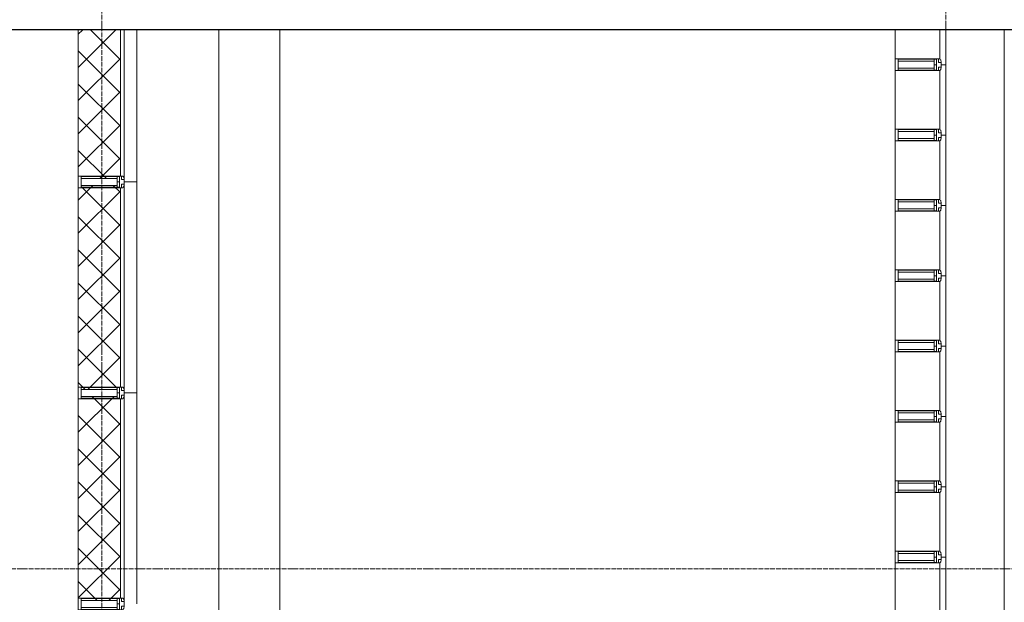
# Model space of a CAD drawing. Header units: millimetres. Extents: x 2030 to 99017, y 1212 to 75656.
# Tile 71 of 72: x 87537 to 91737, y 70657 to 73142. Entities that reach past the tile are written whole.
import ezdxf

# ---------------------------------------------------------------- set-up
doc = ezdxf.new("R2010")
doc.units = ezdxf.units.MM
doc.linetypes.add('ADSK_Линия сетки', pattern=[25, 20, -2.5, 0, -2.5])
doc.linetypes.add('Линия сетки', pattern=[25, 20, -2.5, 0, -2.5])
for name, color, linetype, lineweight in [('Импосты витража', 7, 'Continuous', 18), ('Марки обобщенной модели', 7, 'Continuous', 20), ('Оси', 7, 'Continuous', 9), ('Панели витража', 7, 'Continuous', 18), ('Перекрытия', 7, 'Continuous', 18), ('Стены разрез', 7, 'Continuous', 40), ('Стены штриховка', 7, 'Continuous', 40), ('Элементы узлов', 7, 'Continuous', 18)]:
    doc.layers.add(name, color=color, linetype=linetype, lineweight=lineweight)
doc.styles.add('Arial_3', font='arial.ttf', dxfattribs={"width": 0.85, "height": 200})
pattern_1 = [(45, (0, 0), (-70.71068, 70.71068), []), (135, (0, 0), (-70.71068, -70.71068), [])]

# ---------------------------------------------------------------- blocks, each defined once
blk = doc.blocks.new('135_SLK_GD_AR_rvt-2-МКСС_КLB01_-7_650__Кабельные конструкции под К3_СПЗ')
at = {"layer": 'Перекрытия', "color": 253, "true_color": 0xaaaaaa}
blk.add_line((101000, 73096.9), (101000, 67600), dxfattribs=at)
blk = doc.blocks.new('System Panel - A_PAN_Стемалит_25 mm-6785921-МКСС_КLB01_-7_650__Кабельные конструкции под К3_СПЗ')
at = {"layer": 'Панели витража', "color": 253, "lineweight": 5, "true_color": 0xaaaaaa}
for p, q in [((150, 0), (3.1, 0)), ((3.1, -25), (125, -25)), ((150, -20), (150, 0))]:
    blk.add_line(p, q, dxfattribs=at)
blk = doc.blocks.new('Rectangular Mullion - R_InvisibleFrame_50Wx250H ДЛЯ 25 ММ-6446395-МКСС_КLB01_-7_650__Кабельные конструкции под К3_СПЗ')
at = {"layer": 'Импосты витража', "color": 253, "lineweight": 5, "true_color": 0xaaaaaa}
blk.add_line((100535, 72975), (100535, 73096.9), dxfattribs=at)
blk = doc.blocks.new('System Panel - A_PAN_Стемалит_25 mm-6785929-МКСС_КLB01_-7_650__Кабельные конструкции под К3_СПЗ')
at = {"layer": 'Панели витража', "color": 253, "lineweight": 5, "true_color": 0xaaaaaa}
for p, q in [((150, 0), (-150, 0)), ((-150, 0), (-150, -20)), ((150, -20), (150, 0)), ((-125, -25), (125, -25))]:
    blk.add_line(p, q, dxfattribs=at)
blk = doc.blocks.new('Rectangular Mullion - R_InvisibleFrame_50Wx250H ДЛЯ 25 ММ-V31-МКСС_КLB01_-7_650__Кабельные конструкции под К3_СПЗ')
at = {"layer": 'Импосты витража', "color": 253, "lineweight": 5, "true_color": 0xaaaaaa}
blk.add_line((100535, 72675), (100535, 72925), dxfattribs=at)
blk = doc.blocks.new('Rectangular Mullion - 50Wx250H-3927046-МКСС_КLB01_-7_650__Кабельные конструкции под К3_СПЗ')
at = {"layer": 'Элементы узлов', "color": 253, "lineweight": 5, "true_color": 0xaaaaaa}
for p, q in [((0, 250), (-25, 250)), ((-25, 250), (-25, 237.3)), ((-25, 65.2), (-25, 250)), ((-25, 250), (0, 250)), ((-23, 237.3), (0, 237.3)), ((-23, 237.3), (0, 237.3)), ((-23, 237.3), (-23, 73.6)), ((0, 237.3), (-14.9, 237.3)), ((-14.9, 237.3), (-14.9, 84)), ((-14.9, 84), (-14.9, 237.3)), ((25, 250), (0, 250)), ((25, 250), (0, 250)), ((14.9, 237.3), (0, 237.3)), ((0, 237.3), (23, 237.3)), ((23, 237.3), (0, 237.3)), ((14.9, 84), (14.9, 237.3)), ((14.9, 84), (14.9, 237.3)), ((23, 237.3), (23, 73.6)), ((25, 237.3), (25, 250)), ((25, 65.2), (25, 250)), ((-25, 73.6), (-25, 65.2)), ((-25, 65.2), (-25, 60.2)), ((-10, 65.2), (-25, 65.2)), ((-25, 65.2), (-25, 60.2)), ((-25, 65.2), (-10, 65.2)), ((-10, 65.2), (-25, 65.2)), ((0, 84), (-23, 84)), ((-23, 84), (-23, 73.6)), ((0, 84), (-23, 84)), ((-23, 73.6), (0, 73.6)), ((0, 73.6), (-23, 73.6)), ((-0.5, 73.6), (-23, 73.6)), ((-14.9, 84), (0, 84)), ((-10, 55), (-14, 55)), ((-14, 55), (-10, 55)), ((-10, 55), (-10, 65.2)), ((-10, 65.2), (-10, 55)), ((-10, 55), (-10, 65.2)), ((-10, 55), (0, 55)), ((0, 55), (-10, 55)), ((0, 84), (14.9, 84)), ((23, 84), (0, 84)), ((0, 84), (0, 73.6)), ((0, 84), (23, 84)), ((0, 73.6), (0, 84)), ((0, 73.6), (23, 73.6)), ((23, 73.6), (0, 73.6)), ((0, 55), (10, 55)), ((0, 55), (10, 55)), ((0.5, 73.6), (23, 73.6)), ((10, 65.2), (10, 55)), ((25, 65.2), (10, 65.2)), ((10, 55), (10, 65.2)), ((10, 65.2), (25, 65.2)), ((10, 65.2), (25, 65.2)), ((10, 55), (10, 65.2)), ((10, 55), (14, 55)), ((10, 55), (14, 55)), ((23, 73.6), (23, 84)), ((25, 65.2), (25, 73.6)), ((25, 65.2), (25, 60.2)), ((25, 60.2), (25, 65.2))]:
    blk.add_line(p, q, dxfattribs=at)
for centre, start, end in [((-14, 69.1), 218.9723, 270), ((-14, 69.1), 218.9723, 270), ((-14, 69.1), 218.9723, 270), ((14, 69.1), 270, 321.0277), ((14, 69.1), 270, 321.0277), ((14, 69.1), 270, 321.0277)]:
    blk.add_arc(centre, 14.1, start, end, dxfattribs=at)
blk = doc.blocks.new('Rectangular Mullion - R_InvisibleFrame_50Wx250H ДЛЯ 25 ММ-6785932-МКСС_КLB01_-7_650__Кабельные конструкции под К3_СПЗ')
at = {"layer": 'Импосты витража', "color": 253, "lineweight": 5, "true_color": 0xaaaaaa}
for p, q in [((-50, 202.3), (-50, 38.6)), ((0, 38.6), (0, 202.3))]:
    blk.add_line(p, q, dxfattribs=at)
blk = doc.blocks.new('System Panel - A_PAN_Стемалит_25 mm-6785947-МКСС_КLB01_-7_650__Кабельные конструкции под К3_СПЗ')
at = {"layer": 'Панели витража', "color": 253, "lineweight": 5, "true_color": 0xaaaaaa}
for p, q in [((150, 0), (-150, 0)), ((-150, 0), (-150, -20)), ((-125, -25), (125, -25)), ((150, -20), (150, 0))]:
    blk.add_line(p, q, dxfattribs=at)
blk = doc.blocks.new('Rectangular Mullion - R_InvisibleFrame_50Wx250H ДЛЯ 25 ММ-6785950-МКСС_КLB01_-7_650__Кабельные конструкции под К3_СПЗ')
at = {"layer": 'Импосты витража', "color": 253, "lineweight": 5, "true_color": 0xaaaaaa}
for p, q in [((-50, 202.3), (-50, 38.6)), ((0, 38.6), (0, 202.3))]:
    blk.add_line(p, q, dxfattribs=at)
blk = doc.blocks.new('System Panel - A_PAN_Стемалит_25 mm-6785958-МКСС_КLB01_-7_650__Кабельные конструкции под К3_СПЗ')
at = {"layer": 'Панели витража', "color": 253, "lineweight": 5, "true_color": 0xaaaaaa}
for p, q in [((150, 0), (-150, 0)), ((-150, 0), (-150, -20)), ((150, -20), (150, 0)), ((-125, -25), (125, -25))]:
    blk.add_line(p, q, dxfattribs=at)
blk = doc.blocks.new('Rectangular Mullion - R_InvisibleFrame_50Wx250H ДЛЯ 25 ММ-6785961-МКСС_КLB01_-7_650__Кабельные конструкции под К3_СПЗ')
at = {"layer": 'Импосты витража', "color": 253, "lineweight": 5, "true_color": 0xaaaaaa}
for p, q in [((-50, 202.3), (-50, 38.6)), ((0, 38.6), (0, 202.3))]:
    blk.add_line(p, q, dxfattribs=at)
blk = doc.blocks.new('Rectangular Mullion - R_InvisibleFrame_50Wx250H-6493942-МКСС_КLB01_-7_650__Кабельные конструкции под К3_СПЗ')
at = {"layer": 'Импосты витража', "color": 253, "lineweight": 5, "true_color": 0xaaaaaa}
for p, q in [((-25, 73.6), (-25, 237.3)), ((25, 237.3), (25, 73.6))]:
    blk.add_line(p, q, dxfattribs=at)
blk = doc.blocks.new('135_SLK_K3_AR_FCD_rvt-2-МКСС_КLB01_-7_650__Кабельные конструкции под К3_СПЗ')
at = {"layer": 'Стены разрез', "lineweight": 5, "true_color": 0xaaaaaa}
h = blk.add_hatch(dxfattribs=at)
h.set_pattern_fill('FP_10', color=253, style=0, pattern_type=2)
h.set_pattern_definition(pattern_1)
h.paths.add_polyline_path([(97062.7, 72464.9), (97216, 72464.9), (97216, 72473), (97226.4, 72473), (97226.4, 72475), (97230, 72475), (97230, 73096.9), (97050, 73096.9), (97050, 72475), (97062.7, 72475), (97062.7, 72473)])
h = blk.add_hatch(dxfattribs=at)
h.set_pattern_fill('FP_10', color=253, style=0, pattern_type=2)
h.set_pattern_definition(pattern_1)
h.paths.add_polyline_path([(97114.1, 71564.9), (97216, 71564.9), (97216, 71573), (97226.4, 71573), (97226.4, 71575), (97230, 71575), (97230, 72425), (97226.4, 72425), (97226.4, 72427), (97216, 72427), (97216, 72435.1), (97062.7, 72435.1), (97062.7, 72425), (97050, 72425), (97050, 71575), (97062.7, 71575), (97062.7, 71564.9)])
h = blk.add_hatch(dxfattribs=at)
h.set_pattern_fill('FP_10', color=253, style=0, pattern_type=2)
h.set_pattern_definition(pattern_1)
h.paths.add_polyline_path([(97216, 70664.9), (97216, 70673), (97226.4, 70673), (97226.4, 70675), (97230, 70675), (97230, 71525), (97226.4, 71525), (97226.4, 71527), (97216, 71527), (97216, 71535.1), (97062.7, 71535.1), (97062.7, 71525), (97050, 71525), (97050, 70675), (97062.7, 70675), (97062.7, 70664.9), (97114.1, 70664.9)])
at = {"layer": 'Перекрытия', "color": 253, "lineweight": 5, "true_color": 0xaaaaaa}
for p, q in [((97650, 68318.3), (97650, 73096.9)), ((97910, 69133.7), (97910, 73096.9))]:
    blk.add_line(p, q, dxfattribs=at)
at = {"layer": 'Стены разрез', "color": 253, "lineweight": 9, "true_color": 0xaaaaaa}
for p, q in [((97050, 73096.9), (97050, 72475)), ((97300, 72450), (97300, 73096.9)), ((97050, 72425), (97050, 71575)), ((97245, 72450), (97300, 72450)), ((97300, 72450), (97245, 72450)), ((97300, 71550), (97300, 72450)), ((97245, 71550), (97300, 71550)), ((97300, 71550), (97245, 71550)), ((97300, 70650), (97300, 71550)), ((97050, 71525), (97050, 70675))]:
    blk.add_line(p, q, dxfattribs=at)
at = {"layer": 'Стены штриховка', "color": 253, "lineweight": 9, "true_color": 0xaaaaaa}
for p, q in [((97230, 72475), (97230, 73096.9)), ((97245, 72464), (97245, 73096.9)), ((97230, 71575), (97230, 72425)), ((97245, 71564), (97245, 72436)), ((97245, 70664), (97245, 71536)), ((97230, 70675), (97230, 71525))]:
    blk.add_line(p, q, dxfattribs=at)
at = {"layer": 'Импосты витража', "color": 253, "lineweight": 5, "true_color": 0xaaaaaa}
for name, p in [('Rectangular Mullion - R_InvisibleFrame_50Wx250H ДЛЯ 25 ММ-6446395-МКСС_КLB01_-7_650__Кабельные конструкции под К3_СПЗ', (0, 0)), ('Rectangular Mullion - R_InvisibleFrame_50Wx250H ДЛЯ 25 ММ-V31-МКСС_КLB01_-7_650__Кабельные конструкции под К3_СПЗ', (0, 0)), ('Rectangular Mullion - R_InvisibleFrame_50Wx250H ДЛЯ 25 ММ-V31-МКСС_КLB01_-7_650__Кабельные конструкции под К3_СПЗ', (0, -300)), ('Rectangular Mullion - R_InvisibleFrame_50Wx250H ДЛЯ 25 ММ-V31-МКСС_КLB01_-7_650__Кабельные конструкции под К3_СПЗ', (0, -600)), ('Rectangular Mullion - R_InvisibleFrame_50Wx250H ДЛЯ 25 ММ-V31-МКСС_КLB01_-7_650__Кабельные конструкции под К3_СПЗ', (0, -900)), ('Rectangular Mullion - R_InvisibleFrame_50Wx250H ДЛЯ 25 ММ-V31-МКСС_КLB01_-7_650__Кабельные конструкции под К3_СПЗ', (0, -1200)), ('Rectangular Mullion - R_InvisibleFrame_50Wx250H ДЛЯ 25 ММ-V31-МКСС_КLB01_-7_650__Кабельные конструкции под К3_СПЗ', (0, -1500)), ('Rectangular Mullion - R_InvisibleFrame_50Wx250H ДЛЯ 25 ММ-V31-МКСС_КLB01_-7_650__Кабельные конструкции под К3_СПЗ', (0, -1800)), ('Rectangular Mullion - R_InvisibleFrame_50Wx250H ДЛЯ 25 ММ-V31-МКСС_КLB01_-7_650__Кабельные конструкции под К3_СПЗ', (0, -2100))]:
    blk.add_blockref(name, p, dxfattribs=at)
at = {"layer": 'Импосты витража', "color": 253, "lineweight": 5, "true_color": 0xaaaaaa, "extrusion": (0, 0, -1)}
for name, p, rotation in [('Rectangular Mullion - 50Wx250H-3927046-МКСС_КLB01_-7_650__Кабельные конструкции под К3_СПЗ', (-100785, 72950), 270.0000000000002), ('Rectangular Mullion - 50Wx250H-3927046-МКСС_КLB01_-7_650__Кабельные конструкции под К3_СПЗ', (-100785, 72650), 270.0000000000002), ('Rectangular Mullion - 50Wx250H-3927046-МКСС_КLB01_-7_650__Кабельные конструкции под К3_СПЗ', (-97300, 72450), 270.0000000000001), ('Rectangular Mullion - R_InvisibleFrame_50Wx250H-6493942-МКСС_КLB01_-7_650__Кабельные конструкции под К3_СПЗ', (-97300, 72450), 270.0000000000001), ('Rectangular Mullion - 50Wx250H-3927046-МКСС_КLB01_-7_650__Кабельные конструкции под К3_СПЗ', (-100785, 72350), 270.0000000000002), ('Rectangular Mullion - 50Wx250H-3927046-МКСС_КLB01_-7_650__Кабельные конструкции под К3_СПЗ', (-100785, 72050), 270.0000000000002), ('Rectangular Mullion - 50Wx250H-3927046-МКСС_КLB01_-7_650__Кабельные конструкции под К3_СПЗ', (-100785, 71750), 270.0000000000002), ('Rectangular Mullion - 50Wx250H-3927046-МКСС_КLB01_-7_650__Кабельные конструкции под К3_СПЗ', (-97300, 71550), 270.0000000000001), ('Rectangular Mullion - R_InvisibleFrame_50Wx250H-6493942-МКСС_КLB01_-7_650__Кабельные конструкции под К3_СПЗ', (-97300, 71550), 270.0000000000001), ('Rectangular Mullion - 50Wx250H-3927046-МКСС_КLB01_-7_650__Кабельные конструкции под К3_СПЗ', (-100785, 71450), 270.0000000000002), ('Rectangular Mullion - 50Wx250H-3927046-МКСС_КLB01_-7_650__Кабельные конструкции под К3_СПЗ', (-100785, 71150), 270.0000000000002), ('Rectangular Mullion - 50Wx250H-3927046-МКСС_КLB01_-7_650__Кабельные конструкции под К3_СПЗ', (-100785, 70850), 270.0000000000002), ('Rectangular Mullion - 50Wx250H-3927046-МКСС_КLB01_-7_650__Кабельные конструкции под К3_СПЗ', (-97300, 70650), 270.0000000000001), ('Rectangular Mullion - R_InvisibleFrame_50Wx250H-6493942-МКСС_КLB01_-7_650__Кабельные конструкции под К3_СПЗ', (-97300, 70650), 270.0000000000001)]:
    blk.add_blockref(name, p, dxfattribs=dict(at, rotation=rotation))
at = {"layer": 'Импосты витража', "color": 253, "lineweight": 5, "true_color": 0xaaaaaa, "rotation": 89.99999999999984}
for name, p in [('Rectangular Mullion - R_InvisibleFrame_50Wx250H ДЛЯ 25 ММ-6785932-МКСС_КLB01_-7_650__Кабельные конструкции под К3_СПЗ', (100750, 72975)), ('Rectangular Mullion - R_InvisibleFrame_50Wx250H ДЛЯ 25 ММ-6785932-МКСС_КLB01_-7_650__Кабельные конструкции под К3_СПЗ', (100750, 72675)), ('Rectangular Mullion - R_InvisibleFrame_50Wx250H ДЛЯ 25 ММ-6785932-МКСС_КLB01_-7_650__Кабельные конструкции под К3_СПЗ', (100750, 72375)), ('Rectangular Mullion - R_InvisibleFrame_50Wx250H ДЛЯ 25 ММ-6785950-МКСС_КLB01_-7_650__Кабельные конструкции под К3_СПЗ', (100750, 72075)), ('Rectangular Mullion - R_InvisibleFrame_50Wx250H ДЛЯ 25 ММ-6785950-МКСС_КLB01_-7_650__Кабельные конструкции под К3_СПЗ', (100750, 71775)), ('Rectangular Mullion - R_InvisibleFrame_50Wx250H ДЛЯ 25 ММ-6785950-МКСС_КLB01_-7_650__Кабельные конструкции под К3_СПЗ', (100750, 71475)), ('Rectangular Mullion - R_InvisibleFrame_50Wx250H ДЛЯ 25 ММ-6785961-МКСС_КLB01_-7_650__Кабельные конструкции под К3_СПЗ', (100750, 71175)), ('Rectangular Mullion - R_InvisibleFrame_50Wx250H ДЛЯ 25 ММ-6785961-МКСС_КLB01_-7_650__Кабельные конструкции под К3_СПЗ', (100750, 70875))]:
    blk.add_blockref(name, p, dxfattribs=at)
at = {"layer": 'Панели витража', "color": 253, "lineweight": 5, "true_color": 0xaaaaaa, "rotation": 269.9999999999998}
for name, p in [('System Panel - A_PAN_Стемалит_25 mm-6785921-МКСС_КLB01_-7_650__Кабельные конструкции под К3_СПЗ', (100750, 73100)), ('System Panel - A_PAN_Стемалит_25 mm-6785929-МКСС_КLB01_-7_650__Кабельные конструкции под К3_СПЗ', (100750, 72800)), ('System Panel - A_PAN_Стемалит_25 mm-6785929-МКСС_КLB01_-7_650__Кабельные конструкции под К3_СПЗ', (100750, 72500)), ('System Panel - A_PAN_Стемалит_25 mm-6785929-МКСС_КLB01_-7_650__Кабельные конструкции под К3_СПЗ', (100750, 72200)), ('System Panel - A_PAN_Стемалит_25 mm-6785947-МКСС_КLB01_-7_650__Кабельные конструкции под К3_СПЗ', (100750, 71900)), ('System Panel - A_PAN_Стемалит_25 mm-6785947-МКСС_КLB01_-7_650__Кабельные конструкции под К3_СПЗ', (100750, 71600)), ('System Panel - A_PAN_Стемалит_25 mm-6785947-МКСС_КLB01_-7_650__Кабельные конструкции под К3_СПЗ', (100750, 71300)), ('System Panel - A_PAN_Стемалит_25 mm-6785958-МКСС_КLB01_-7_650__Кабельные конструкции под К3_СПЗ', (100750, 71000)), ('System Panel - A_PAN_Стемалит_25 mm-6785958-МКСС_КLB01_-7_650__Кабельные конструкции под К3_СПЗ', (100750, 70700))]:
    blk.add_blockref(name, p, dxfattribs=at)
blk = doc.blocks.new('*U437')
at = {"color": 0, "linetype": 'ByBlock', "lineweight": -2, "ltscale": 0.5}
blk.add_lwpolyline([(-2.5, 350.767), (136.23, 350.767), (137.48, 355.767), (139.98, 345.767), (141.23, 350.767), (279.961, 350.767)], dxfattribs=at)

msp = doc.modelspace()

# ---------------------------------------------------------------- linework, layer by layer
at = {"layer": 'Оси', "linetype": 'Линия сетки'}
for p, q in [((87887.44, 35091.079), (87887.44, 75655.514)), ((91487.44, 35091.079), (91487.44, 75655.514))]:
    msp.add_line(p, q, dxfattribs=at)
at = {"layer": 'Оси', "linetype": 'ADSK_Линия сетки'}
msp.add_line((99016.812, 70800), (66137.217, 70800), dxfattribs=at)

# ---------------------------------------------------------------- block references
at = {"xscale": 100, "yscale": 100, "zscale": 100}
msp.add_blockref('*U437', (68734.351, 38023.635), dxfattribs=at)
at = {"lineweight": 5}
for name in ['135_SLK_GD_AR_rvt-2-МКСС_КLB01_-7_650__Кабельные конструкции под К3_СПЗ', '135_SLK_K3_AR_FCD_rvt-2-МКСС_КLB01_-7_650__Кабельные конструкции под К3_СПЗ']:
    msp.add_blockref(name, (-9262.56, 0), dxfattribs=at)

# ---------------------------------------------------------------- texts
at = {"layer": 'Марки обобщенной модели', "lineweight": 9, "insert": (85362.905, 70668.676), "char_height": 200, "width": 2391.83466, "attachment_point": 1, "style": 'Arial_3'}
msp.add_mtext('250x200/75/EI180', dxfattribs=at)

doc.saveas('drawing.dxf')
